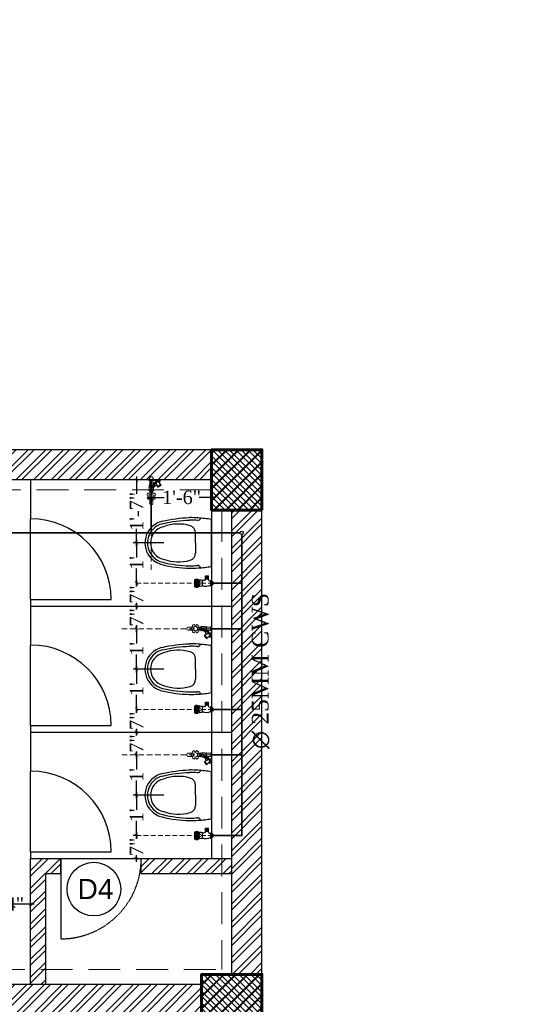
# Model space of a CAD drawing. Header units: inches. Extents: x 113025 to 158499, y 12149 to 30915.
# Tile 146 of 167: x 125728 to 125879, y 29328 to 29621. Entities that reach past the tile are written whole.
import ezdxf

# ---------------------------------------------------------------- set-up
doc = ezdxf.new("R2010")
doc.units = ezdxf.units.IN
doc.header["$MEASUREMENT"] = 0
doc.header["$PDMODE"] = 34
doc.linetypes.add('DASHED2', pattern=[0.375, 0.25, -0.125])
doc.linetypes.add('HIDDEN', pattern=[0.375, 0.25, -0.125])
for name, color, linetype, lineweight in [('CENTER', 46, 'DASHED2', 9), ('FC', 1, 'Continuous', 9), ('PD_COLUMN', 2, 'Continuous', 60), ('PD_DOOR', 42, 'Continuous', 25), ('PD_HATCH', 45, 'Continuous', 9), ('PL. FICTURE', 4, 'Continuous', 25), ('PP-Domestic  Cold Water Supply', 5, 'Continuous', 25), ('PP-SPRINKLER PIPE', 1, 'Continuous', 0), ('PP-TEXT', 7, 'Continuous', 40)]:
    doc.layers.add(name, color=color, linetype=linetype, lineweight=lineweight)
doc.layers.add('PD_025_TEXT', color=61, linetype='Continuous')
doc.layers.add('PP--DIM', color=7, linetype='Continuous')
doc.layers.add('PD_BASE', color=8, linetype='Continuous', transparency=0.5)
doc.styles.add('MtX_Times_New_Roman', font='times.ttf')
doc.styles.get("Standard").update_dxf_attribs({"font": 'arial.ttf', "height": 6})
doc.styles.add('style1', font='arial.ttf', dxfattribs={"height": 500})
doc.styles.add('TIMES NEW ROMAN', font='times.ttf')
doc.dimstyles.new('PP-DIM', dxfattribs={"dimtxt": 4, "dimasz": 1, "dimexe": 1, "dimexo": 1, "dimgap": 0.09, "dimtad": 0, "dimdec": 0, "dimzin": 0, "dimdsep": 46, "dimlunit": 4, "dimtxsty": 'TIMES NEW ROMAN', "dimblk": 'ARCHTICK', "dimcen": 0.09, "dimdle": 1, "dimclrd": 256, "dimclre": 256, "dimclrt": 256, "dimadec": 0, "dimazin": 0, "dimtfac": 1, "dimtdec": 4, "dimtofl": 0, "dimtmove": 1, "dimatfit": 3, "dimfxl": 1, "dimtolj": 1, "dimtzin": 0, "dimlwd": -1, "dimlwe": -1, "dimarcsym": 0})
pattern_1 = [(45, (268611.2745, 47371.9895), (-1.767766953, 1.767766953), []), (135, (268611.2745, 47371.9895), (-1.767766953, -1.767766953), [])]

# ---------------------------------------------------------------- blocks, each defined once
blk = doc.blocks.new('columns2')
at = {"layer": 'PD_HATCH'}
h = blk.add_hatch(dxfattribs=at)
h.set_pattern_fill('ANSI37', color=256, scale=20)
h.paths.add_polyline_path([(387, -250), (387, -268), (369, -268), (369, -250)])
h.paths.add_polyline_path([(18, 0), (18, -15), (0, -15), (0, 0)])
h.paths.add_polyline_path([(18, -828), (18, -813), (0, -813), (0, -828)])
h.paths.add_polyline_path([(201, -870), (186, -870), (186, -888), (201, -888)])
h.paths.add_polyline_path([(570, -870), (555, -870), (555, -888), (570, -888)])
h.paths.add_polyline_path([(754.5, -870), (739.5, -870), (739.5, -888), (754.5, -888)])
h.paths.add_polyline_path([(934.5, -870), (919.5, -870), (919.5, -888), (934.5, -888)])
h.paths.add_polyline_path([(385.5, -870), (370.5, -870), (370.5, -888), (385.5, -888)])
h.paths.add_polyline_path([(201, 42), (186, 42), (186, 60), (201, 60)])
h.paths.add_polyline_path([(387, -578), (387, -560), (369, -560), (369, -578)])
h.paths.add_polyline_path([(1116, -731.5), (1116, -716.5), (1098, -716.5), (1098, -731.5)])
h.paths.add_polyline_path([(1116, -111.5), (1116, -96.5), (1098, -96.5), (1098, -111.5)])
h.paths.add_polyline_path([(1116, -561.5), (1116, -576.5), (1098, -576.5), (1098, -561.5)])
h.paths.add_polyline_path([(1116, -251.5), (1116, -266.5), (1098, -266.5), (1098, -251.5)])
h.paths.add_polyline_path([(0, -731.5), (0, -716.5), (18, -716.5), (18, -731.5)])
h.paths.add_polyline_path([(0, -111.5), (0, -96.5), (18, -96.5), (18, -111.5)])
h.paths.add_polyline_path([(0, -406.5), (0, -421.5), (18, -421.5), (18, -406.5)])
h.paths.add_polyline_path([(0, -561.5), (0, -576.5), (18, -576.5), (18, -561.5)])
h.paths.add_polyline_path([(0, -251.5), (0, -266.5), (18, -266.5), (18, -251.5)])
h.paths.add_polyline_path([(993, -111.5), (993, -99.5), (984, -99.5), (984, -111.5)])
h.paths.add_polyline_path([(993, -189.5), (993, -201.5), (984, -201.5), (984, -189.5)])
h.paths.add_polyline_path([(903, -111.5), (903, -99.5), (912, -99.5), (912, -111.5)])
h.paths.add_polyline_path([(903, -189.5), (903, -201.5), (912, -201.5), (912, -189.5)])
h.paths.add_polyline_path([(75, -870), (60, -870), (60, -888), (75, -888)])
h.paths.add_polyline_path([(1116, -870), (1101, -870), (1101, -888), (1116, -888)])
h.paths.add_polyline_path([(75, 42), (60, 42), (60, 60), (75, 60)])
h.paths.add_polyline_path([(570, 42), (555, 42), (555, 60), (570, 60)])
h.paths.add_polyline_path([(754.5, 42), (739.5, 42), (739.5, 60), (754.5, 60)])
h.paths.add_polyline_path([(934.5, 42), (919.5, 42), (919.5, 60), (934.5, 60)])
h.paths.add_polyline_path([(385.5, 42), (370.5, 42), (370.5, 60), (385.5, 60)])
h.paths.add_polyline_path([(1116, 42), (1101, 42), (1101, 60), (1116, 60)])
h.paths.add_polyline_path([(738, -250), (738, -268), (756, -268), (756, -250)])
h.paths.add_polyline_path([(756, -578), (756, -560), (738, -560), (738, -578)])
at = {"layer": 'PD_COLUMN'}
for points in [[(1116, 42), (1101, 42), (1101, 60), (1116, 60)], [(1116, -111.5), (1116, -96.5), (1098, -96.5), (1098, -111.5)]]:
    blk.add_lwpolyline(points, close=True, dxfattribs=at)
at = {"layer": 'PD_HATCH', "linetype": 'HIDDEN', "ltscale": 38}
for p, q in [((1101, 60), (934.5, 60)), ((1101, 48), (936, 48)), ((1104, 42), (1104, -95)), ((1116, 42), (1116, -96.5)), ((936, -95), (1104, -95))]:
    blk.add_line(p, q, dxfattribs=at)
blk = doc.blocks.new('A$C24556D30')
at = {"color": 251}
for p, q in [((170, 400), (170, 20)), ((300, 210), (300, 292.2)), ((300, 210), (300, 127.8))]:
    blk.add_line(p, q, dxfattribs=at)
for points in [[(279.9, 412.5, 0.02753), (170, 400, 0.02753)], [(569.7, 385.6, 0.054905), (350, 415, 0.054905)], [(564.9, 366.1, 0.054905), (349.5, 395, 0.054905)], [(300, 210), (300, 290, 0.704392)], [(300, 210), (300, 130, -0.704392)], [(170, 20, 0.02753), (279.9, 7.5, 0.02753)], [(564.9, 53.9, -0.054905), (349.5, 25, -0.054905)], [(569.7, 34.4, -0.054905), (350, 5, -0.054905)]]:
    blk.add_lwpolyline(points, format="xyb", dxfattribs=at)
for centre, radius, start, end in [((279.9, 412.5), 20, 184.59048, 273.88227), ((350, -585), 1000, 90, 94.02044), ((350, -585), 980, 90, 94.02044), ((360, 292.2), 60, 105.92494, 180), ((439, 15.2), 348.1, 69.70099, 105.92494), ((530, 210), 135, 0, 77.24247), ((530, 210), 160, 60, 77.24247), ((530, 210), 180, 60, 77.24247), ((530, 210), 160, 0, 60), ((530, 210), 180, 0, 60), ((530, 210), 135, 282.75753, 0), ((530, 210), 160, 300, 0), ((530, 210), 180, 300, 0), ((360, 127.8), 60, 180, 254.07506), ((279.9, 7.5), 20, 86.11773, 175.40952), ((350, 1005), 1000, 265.97956, 270), ((350, 1005), 980, 265.97956, 270), ((439, 404.8), 348.1, 254.07506, 290.29901), ((530, 210), 160, 282.75753, 300), ((530, 210), 180, 282.75753, 300)]:
    blk.add_arc(centre, radius, start, end, dxfattribs=at)
blk = doc.blocks.new('D4')
at = {"layer": 'PD_DOOR'}
blk.add_circle((0, 0), 8, dxfattribs=at)
at = {"layer": 'PD_DOOR', "insert": (-4.87, 3.03), "char_height": 6, "width": 47.1418, "attachment_point": 1}
blk.add_mtext('D4', dxfattribs=at)
blk = doc.blocks.new('FIRST FLOOR AR PLAN')
at = {"layer": 'PD_BASE'}
h = blk.add_hatch(dxfattribs=at)
h.set_pattern_fill('ANSI32', color=256, scale=10)
h.set_pattern_definition([(45, (123173.841, 20768.249), (-2.65165, 2.65165), []), (45, (123175.6088, 20768.249), (-2.65165, 2.65165), [])])
h.paths.add_polyline_path([(123176.99, 20811), (123167.99, 20811), (123167.99, 20729.5), (123176.99, 20729.5)])
h.paths.add_polyline_path([(123538.49, 20663.5), (123368.99, 20663.5), (123368.99, 20654.5), (123538.49, 20654.5)])
h.paths.add_polyline_path([(123722.99, 20663.5), (123553.49, 20663.5), (123553.49, 20654.5), (123722.99, 20654.5)])
h.paths.add_polyline_path([(123176.99, 21527.5), (123167.99, 21527.5), (123167.99, 21446), (123176.99, 21446)])
h.paths.add_polyline_path([(123176.99, 21431), (123167.99, 21431), (123167.99, 21291), (123176.99, 21291)])
h.paths.add_polyline_path([(123176.99, 21276), (123167.99, 21276), (123167.99, 21136), (123176.99, 21136)])
h.paths.add_polyline_path([(123176.99, 21121), (123167.99, 21121), (123167.99, 20981), (123176.99, 20981)])
h.paths.add_polyline_path([(123176.99, 20966), (123167.99, 20966), (123167.99, 20826), (123176.99, 20826)])
h.paths.add_polyline_path([(124268.99, 21602.5), (124102.49, 21602.5), (124102.49, 21593.5), (124268.99, 21593.5)])
h.paths.add_polyline_path([(124087.49, 21602.5), (123922.49, 21602.5), (123922.49, 21593.5), (124087.49, 21593.5)])
h.paths.add_polyline_path([(123907.49, 21602.5), (123737.99, 21602.5), (123737.99, 21593.5), (123907.49, 21593.5)])
h.paths.add_polyline_path([(123722.99, 21602.5), (123553.49, 21602.5), (123553.49, 21593.5), (123722.99, 21593.5)])
h.paths.add_polyline_path([(123353.99, 21602.5), (123242.99, 21602.5), (123242.99, 21593.5), (123353.99, 21593.5)])
h.paths.add_polyline_path([(123227.99, 21602.5), (123167.99, 21602.5), (123167.99, 21542.5), (123176.99, 21542.5), (123176.99, 21593.5), (123227.99, 21593.5)])
h.paths.add_polyline_path([(123176.99, 20714.5), (123167.99, 20714.5), (123167.99, 20654.5), (123227.99, 20654.5), (123227.99, 20663.5), (123176.99, 20663.5)])
h.paths.add_polyline_path([(123353.99, 20663.5), (123242.99, 20663.5), (123242.99, 20654.5), (123353.99, 20654.5)])
h.paths.add_polyline_path([(123762.74, 20663.5), (123737.99, 20663.5), (123737.99, 20654.5), (123762.74, 20654.5)])
h.paths.add_polyline_path([(123907.49, 20663.5), (123882.74, 20663.5), (123882.74, 20654.5), (123907.49, 20654.5)])
h.paths.add_polyline_path([(123944.99, 20663.5), (123922.49, 20663.5), (123922.49, 20654.5), (123944.99, 20654.5)])
h.paths.add_polyline_path([(124087.49, 20663.5), (124064.99, 20663.5), (124064.99, 20654.5), (124087.49, 20654.5)])
h.paths.add_polyline_path([(124124.99, 20663.5), (124102.49, 20663.5), (124102.49, 20654.5), (124124.99, 20654.5)])
h.paths.add_polyline_path([(124268.99, 20663.5), (124244.99, 20663.5), (124244.99, 20654.5), (124268.99, 20654.5)])
h.paths.add_polyline_path([(124283.99, 20672.5), (124274.99, 20672.5)])
h.paths.add_polyline_path([(124283.99, 20811), (124274.99, 20811), (124274.99, 20672.5), (124283.99, 20672.5)])
h.paths.add_polyline_path([(124283.99, 20966), (124274.99, 20966), (124274.99, 20826), (124283.99, 20826)])
h.paths.add_polyline_path([(124283.99, 21276), (124274.99, 21276), (124274.99, 20981), (124283.99, 20981)])
h.paths.add_polyline_path([(124283.99, 21584.5), (124274.99, 21584.5), (124274.99, 21446), (124283.99, 21446)])
h.paths.add_polyline_path([(124265.99, 21443), (124160.99, 21443), (124160.99, 21434), (124265.99, 21434)])
h.paths.add_polyline_path([(124160.99, 21431), (124151.99, 21431), (124151.99, 21353), (124160.99, 21353)])
h.paths.add_polyline_path([(124151.99, 21443), (124079.99, 21443), (124079.99, 21434), (124151.99, 21434)])
h.paths.add_polyline_path([(124079.99, 21431), (124070.99, 21431), (124070.99, 21353), (124079.99, 21353)])
h.paths.add_polyline_path([(124070.99, 21443), (123989.99, 21443), (123989.99, 21341), (124016.99, 21341), (124016.99, 21350), (123998.99, 21350), (123998.99, 21434), (124070.99, 21434)])
h.paths.add_polyline_path([(124070.99, 21350), (124052.99, 21350), (124052.99, 21341), (124070.99, 21341)], flags=17)
h.paths.add_polyline_path([(124097.99, 21350), (124079.99, 21350), (124079.99, 21341), (124097.99, 21341)])
h.paths.add_polyline_path([(124151.99, 21350), (124133.99, 21350), (124133.99, 21341), (124151.99, 21341)])
h.paths.add_polyline_path([(124160.99, 21341), (124151.99, 21341), (124151.99, 21278), (124160.99, 21278)])
h.paths.add_polyline_path([(124283.99, 21292), (124274.99, 21292), (124274.99, 21291), (124283.99, 21291)])
h.paths.add_polyline_path([(124283.99, 21431), (124274.99, 21431), (124274.99, 21412), (124283.99, 21412)])
h.paths.add_polyline_path([(123405.74, 21593.5), (123405.74, 21602.5), (123368.99, 21602.5), (123368.99, 21593.5)])
h.paths.add_polyline_path([(123501.74, 21602.5), (123501.74, 21593.5), (123538.49, 21593.5), (123538.49, 21602.5)])
h = blk.add_hatch(dxfattribs=at)
h.set_pattern_fill('ANSI37', color=256, scale=20)
h.set_pattern_definition(pattern_1)
h.paths.add_polyline_path([(124283.99, 21602.5), (124268.99, 21602.5), (124268.99, 21584.5), (124283.99, 21584.5)])
h = blk.add_hatch(dxfattribs=at)
h.set_pattern_fill('ANSI32', color=256, scale=10)
h.set_pattern_definition([(45, (150297.4604, 39481.8853), (-2.65165043, 2.65165043), []), (45, (150299.228, 39481.8853), (-2.65165043, 2.65165043), [])])
h.paths.add_polyline_path([(124090.49, 21467), (124085.99, 21467), (124085.99, 21443), (124090.49, 21443)])
h.paths.add_polyline_path([(124223.99, 21480.62), (124214.99, 21480.62), (124214.99, 21443), (124219.49, 21443), (124219.49, 21476.12), (124223.99, 21476.12)])
h.paths.add_polyline_path([(124274.99, 21480.62), (124247.99, 21480.62), (124247.99, 21476.12), (124274.99, 21476.12)])
h.paths.add_polyline_path([(124162.49, 21533.5), (124157.99, 21533.5), (124157.99, 21515.5), (124037.99, 21515.5), (124037.99, 21511), (124162.49, 21511)])
h = blk.add_hatch(dxfattribs=at)
h.set_pattern_fill('ANSI37', color=256, scale=20)
h.set_pattern_definition(pattern_1)
h.paths.add_polyline_path([(124283.99, 21431), (124283.99, 21446), (124265.99, 21446), (124265.99, 21431)])
at = {"layer": 'PD_BASE', "lineweight": 30}
for p, q in [((124283.99, 21602.5), (123501.74, 21602.5)), ((124268.99, 21593.5), (124102.48, 21593.5)), ((124268.99, 21584.5), (124268.99, 21480.62)), ((124214.99, 21443), (124214.99, 21480.62)), ((124214.99, 21480.62), (124223.99, 21480.62)), ((124223.99, 21476.12), (124223.99, 21480.62)), ((124247.99, 21480.62), (124274.99, 21480.62)), ((124247.99, 21476.12), (124247.99, 21480.62)), ((124219.49, 21443), (124219.49, 21476.12)), ((124219.49, 21476.12), (124223.99, 21476.12)), ((124247.99, 21476.12), (124274.99, 21476.12)), ((124265.99, 21443), (124070.99, 21443))]:
    blk.add_line(p, q, dxfattribs=at)
at = {"layer": 'PD_BASE', "ltscale": 12}
for p, q in [((124214.99, 21593.5), (124214.99, 21581.87)), ((124214.99, 21557.87), (124214.99, 21581.87)), ((124214.99, 21557.87), (124214.99, 21544.25)), ((124214.99, 21557.87), (124238.99, 21557.87)), ((124214.99, 21555.87), (124274.99, 21555.87)), ((124214.99, 21520.25), (124214.99, 21544.25)), ((124214.99, 21520.25), (124214.99, 21506.62)), ((124214.99, 21520.25), (124238.99, 21520.25)), ((124214.99, 21518.25), (124274.99, 21518.25)), ((124214.99, 21482.62), (124214.99, 21506.62)), ((124214.99, 21482.62), (124214.99, 21480.62)), ((124214.99, 21482.62), (124238.99, 21482.62)), ((124223.99, 21480.62), (124247.99, 21480.62)), ((124214.99, 21467), (124090.49, 21467))]:
    blk.add_line(p, q, dxfattribs=at)
at = {"layer": 'PD_BASE', "linetype": 'HIDDEN', "ltscale": 0.2}
blk.add_line((124223.99, 21480.62), (124223.99, 21456.62), dxfattribs=at)
at = {"layer": 'PD_BASE'}
for points in [[(124283.99, 21584.5), (124268.99, 21584.5), (124268.99, 21602.5), (124283.99, 21602.5)], [(124283.99, 21431), (124283.99, 21446), (124265.99, 21446), (124265.99, 21431)]]:
    blk.add_lwpolyline(points, close=True, dxfattribs=at)
at = {"layer": 'PD_BASE', "lineweight": 30}
for points in [[(124274.99, 21446), (124274.99, 21584.5)], [(124283.99, 21446), (124283.99, 21446), (124283.99, 21584.5)]]:
    blk.add_lwpolyline(points, dxfattribs=at)
at = {"layer": 'PD_BASE', "ltscale": 12}
for centre in [(124214.99, 21557.87), (124214.99, 21520.25), (124214.99, 21482.62)]:
    blk.add_arc(centre, 24, 0, 90, dxfattribs=at)
at = {"layer": 'PD_BASE', "linetype": 'HIDDEN', "ltscale": 0.2}
blk.add_arc((124223.99, 21480.62), 24, 270, 0, dxfattribs=at)
at = {"layer": 'PD_BASE', "ltscale": 12, "xscale": 0.03684210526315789, "yscale": 0.03684210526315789, "zscale": 0.03684210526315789, "rotation": 180}
for p in [(124275.25, 21582.42), (124275.25, 21544.8), (124275.25, 21507.17)]:
    blk.add_blockref('A$C24556D30', p, dxfattribs=at)
at = {"layer": 'PD_BASE'}
blk.add_blockref('D4', (124233.86, 21471.46), dxfattribs=at)
at = {"layer": 'PD_COLUMN'}
blk.add_blockref('columns2', (123167.99, 21542.5), dxfattribs=at)
at = {"layer": 'PD_BASE', "char_height": 8, "width": 128.4952, "attachment_point": 1, "style": 'style1'}
for s, insert in [('\\pi57.527;ES', (123822.92, 21590.18)), ('\\pi38.106;H. TOILET\\P\\pi44.447;6\' X 7\'5"', (123922.68, 21547.87)), ('\\pi24.294;GENTS TOILET\\P\\pi33.538;19\'9" X 12\'6"', (124063.54, 21499.62))]:
    blk.add_mtext(s, dxfattribs=dict(at, insert=insert))
at = {"layer": 'PD_BASE', "insert": (123907.08, 21454.46), "char_height": 6, "width": 137.3386, "attachment_point": 1}
blk.add_mtext('\\pi51.834;+10" LVL', dxfattribs=at)
blk = doc.blocks.new('FOSSIL-PP')
at = {"layer": 'CENTER', "lineweight": 5, "ltscale": 5}
blk.add_line((-0.13, 0), (19.81, 0), dxfattribs=at)
at = {"layer": 'FC', "color": 4, "lineweight": 5}
for p, q in [((-0.02, 0.53), (-0.13, 0.53)), ((-0.13, -0.53), (-0.13, 0.53)), ((-0.02, 0.46), (-0.02, 0.53)), ((0.03, 0.37), (-0.02, 0.46)), ((0.03, -0.37), (0.03, 0.37)), ((0.03, 0.36), (1.01, 0.36)), ((1.01, -0.46), (1.01, 0.46)), ((1.01, 0.46), (1.11, 0.46)), ((1.11, -0.46), (1.11, 0.46)), ((2.2, -0.46), (2.2, 0.46)), ((2.2, 0.46), (2.3, 0.46)), ((2.3, -0.46), (2.3, 0.46)), ((2.3, 0.36), (2.84, 0.36)), ((4.1, 0.36), (5.04, 0.36)), ((-0.02, -0.53), (-0.13, -0.53)), ((0.01, -0.77), (-0.13, -0.77)), ((-0.13, -2.06), (-0.13, -0.77)), ((0.01, -2.06), (-0.13, -2.06)), ((0.03, -0.37), (-0.02, -0.46)), ((-0.02, -0.46), (-0.02, -0.53)), ((0.01, -0.86), (0.01, -0.77)), ((0.06, -0.96), (0.01, -0.86)), ((0.06, -1.86), (0.01, -1.97)), ((0.01, -1.97), (0.01, -2.06)), ((0.03, -0.36), (1.01, -0.36)), ((0.06, -0.96), (0.76, -0.96)), ((0.06, -1.86), (0.06, -0.96)), ((0.06, -1.86), (0.68, -1.86)), ((0.76, -1.1), (0.76, -0.96)), ((1.01, -0.46), (1.11, -0.46)), ((2.2, -0.46), (2.3, -0.46)), ((2.3, -0.36), (2.84, -0.36)), ((4.1, -0.36), (5.04, -0.36))]:
    blk.add_line(p, q, dxfattribs=at)
at = {"layer": 'FC', "color": 4, "lineweight": 5, "ltscale": 5}
for p, q in [((-0.02, -0.46), (-0.02, 0.46)), ((0.01, -1.97), (0.01, -0.86)), ((0.41, -1.63), (0.91, -2.05)), ((0.7, -1.15), (1.35, -1.47)), ((0.76, -1.04), (0.76, -1.05)), ((0.85, -2.14), (1.4, -1.39)), ((0.85, -2.14), (0.94, -2.22)), ((0.94, -2.22), (1.52, -1.45)), ((1.4, -1.39), (1.52, -1.45))]:
    blk.add_line(p, q, dxfattribs=at)
blk.add_lwpolyline([(1.18, -1.39), (1.22, -0.77), (1.07, -0.99), (1.01, -1.3)], dxfattribs=at)
at = {"layer": 'FC', "color": 4, "lineweight": 5}
blk.add_circle((3.47, 0), 0.486, dxfattribs=at)
for centre, radius, start, end in [((1.66, -0.6), 1.11, 60.4436, 119.5564), ((1.66, 0), 0.486, 261.9846, 237.5179), ((1.66, 0.02), 0.107, 323.8917, 184.9075), ((3.47, 0), 0.972, 168.1949, 191.8051), ((2.58, 0.19), 0.0607, 80.4873, 168.1949), ((2.63, 0.49), 0.243, 260.4873, 39.5127), ((2.86, 0.68), 0.0607, 131.8051, 219.5127), ((3.47, 0), 0.972, 108.1949, 131.8051), ((3.19, 0.87), 0.0607, 20.4873, 108.1949), ((3.47, 0.97), 0.243, 200.4873, 339.5127), ((3.76, 0.87), 0.0607, 71.8051, 159.5127), ((3.47, 0), 0.972, 48.1949, 71.8051), ((4.31, 0.49), 0.243, 140.4873, 279.5127), ((4.08, 0.68), 0.0607, 320.4873, 48.1949), ((4.36, 0.19), 0.0607, 11.8051, 99.5127), ((3.47, 0), 0.972, 348.1949, 11.8051), ((5.04, 0), 0.364, 270, 90), ((0.59, -1.41), 0.357, 61.9682, 267.3149), ((1.66, 0.6), 1.11, 240.4436, 253.6649), ((1.66, 0.6), 1.11, 265.6907, 299.5564), ((2.58, -0.19), 0.0607, 191.8051, 279.5127), ((2.63, -0.49), 0.243, 320.4873, 99.5127), ((2.86, -0.68), 0.0607, 140.4873, 228.1949), ((3.47, 0), 0.972, 228.1949, 251.8051), ((3.19, -0.87), 0.0607, 251.8051, 339.5127), ((3.47, -0.97), 0.243, 20.4873, 159.5127), ((3.76, -0.87), 0.0607, 200.4873, 288.1949), ((3.47, 0), 0.972, 288.1949, 311.8051), ((4.31, -0.49), 0.243, 80.4873, 219.5127), ((4.08, -0.68), 0.0607, 311.8051, 39.5127), ((4.36, -0.19), 0.0607, 260.4873, 348.1949)]:
    blk.add_arc(centre, radius, start, end, dxfattribs=at)
at = {"layer": 'FC', "color": 4, "lineweight": 5, "ltscale": 5}
for centre, radius, start, end in [((1.66, 0.02), 0.186, 286.7319, 221.6454), ((0.59, -1.41), 0.282, 61.0816, 230.1615), ((-0.15, -0.8), 1.78, 307.6922, 338.855)]:
    blk.add_arc(centre, radius, start, end, dxfattribs=at)
at = {"layer": 'FC', "color": 4, "lineweight": 5, "ltscale": 5, "extrusion": (0, 0, -1)}
for centre in [(1.11, -2.03), (1.15, -2), (1.16, -1.96), (1.19, -1.95), (1.23, -1.9), (1.26, -1.86), (1.29, -1.8), (1.29, -1.83), (1.32, -1.8), (1.32, -1.76), (1.36, -1.71), (1.39, -1.68), (1.41, -1.64), (1.43, -1.59)]:
    blk.add_ellipse(centre, major_axis=(0, -0.01), ratio=0.499725, dxfattribs=at)
at = {"layer": 'FC', "color": 4, "lineweight": 5, "ltscale": 5}
for points, knots in [([(1.56, 0.01), (1.53, -0.09), (1.5, -0.19), (1.43, -0.36), (1.39, -0.43), (1.32, -0.49), (1.29, -0.5), (1.2, -0.51), (1.15, -0.51), (1, -0.5), (0.91, -0.5), (0.74, -0.52), (0.67, -0.55), (0.56, -0.62), (0.51, -0.67), (0.41, -0.79), (0.36, -0.88), (0.32, -0.96)], [0, 0, 0, 0, 0.269121, 0.269121, 0.560472, 0.560472, 0.736407, 0.736407, 0.912343, 0.912343, 1.155943, 1.155943, 1.338292, 1.338292, 1.520641, 1.520641, 1.763356, 1.763356, 1.763356, 1.763356]), ([(1.75, -0.04), (1.72, -0.15), (1.69, -0.25), (1.62, -0.43), (1.58, -0.51), (1.48, -0.62), (1.43, -0.65), (1.31, -0.7), (1.25, -0.71), (1.07, -0.71), (0.96, -0.7), (0.8, -0.71), (0.76, -0.73), (0.66, -0.79), (0.62, -0.85), (0.57, -0.93), (0.56, -0.94), (0.55, -0.96)], [0, 0, 0, 0, 0.269826, 0.269826, 0.494375, 0.494375, 0.654677, 0.654677, 0.814978, 0.814978, 1.117554, 1.117554, 1.3623, 1.3623, 1.607046, 1.607046, 1.669366, 1.669366, 1.669366, 1.669366])]:
    blk.add_open_spline(points, degree=3, knots=knots, dxfattribs=at)
blk = doc.blocks.new('ANGLE VALVE1-PP')
at = {"layer": 'CENTER', "ltscale": 5}
blk.add_line((0, 19.94), (0, 0), dxfattribs=at)
at = {"layer": 'PL. FICTURE'}
for p, q in [((0.94, 4.68), (-0.89, 4.69)), ((0.75, 2.69), (-0.72, 2.69)), ((-0.85, 1.95), (-1.91, 1.95)), ((-1.91, 1.95), (-1.91, 1.16)), ((-0.85, 1.16), (-1.91, 1.16)), ((-1.86, 1.95), (-1.86, 1.16)), ((-1.8, 1.95), (-1.8, 1.16)), ((-1.75, 1.95), (-1.75, 1.16)), ((-1.69, 1.95), (-1.69, 1.16)), ((-1.64, 1.95), (-1.64, 1.16)), ((-1.58, 1.95), (-1.58, 1.16)), ((-1.53, 1.95), (-1.53, 1.16)), ((-1.47, 1.95), (-1.47, 1.16)), ((-1.42, 1.95), (-1.42, 1.16)), ((-1.36, 1.95), (-1.36, 1.16)), ((-1.31, 1.95), (-1.31, 1.16)), ((-1.25, 1.95), (-1.25, 1.16)), ((-1.2, 1.95), (-1.2, 1.16)), ((-1.15, 1.95), (-1.15, 1.16)), ((-0.63, 0.62), (0.66, 0.62)), ((-0.63, 0.33), (-0.63, 0.62)), ((0.66, 0.33), (-0.63, 0.33)), ((-0.44, 0.33), (-0.44, 0.62)), ((-0.44, 0.33), (-0.44, 0)), ((-0.44, 0.28), (0.44, 0.28)), ((-0.44, 0.22), (0.44, 0.22)), ((-0.44, 0.17), (0.44, 0.17)), ((-0.44, 0.11), (0.44, 0.11)), ((-0.44, 0.06), (0.44, 0.06)), ((-0.44, 0), (0.44, 0)), ((0, 0), (0, 0.33)), ((0.44, 0.33), (0.44, 0.62)), ((0.44, 0), (0.44, 0.33)), ((0.66, 0.62), (0.66, 0.33))]:
    blk.add_line(p, q, dxfattribs=at)
for centre, radius, start, end in [((-0.81, 4.28), 0.263, 123.5384, 216.0533), ((-5.19, 2.47), 4.48, 2.7872, 21.6775), ((-0.46, 4.41), 0.504, 147.1624, 170.0789), ((0.04, 21.74), 17.27, 266.6913, 273.1887), ((-1.83, 2.61), 1.18, 326.0106, 3.9414), ((0.4, 3.8), 1.21, 159.5193, 199.7037), ((-1.36, 3.96), 0.833, 317.2334, 32.3378), ((-0.4, 4.17), 0.344, 137.3015, 170.6653), ((1.22, 3.8), 1.63, 164.6565, 196.3906), ((-0.03, 4.1), 0.353, 110.2975, 157.3492), ((-0.3, 3.36), 0.0444, 202.3068, 337.6932), ((-1.44, 4.05), 1.38, 329.002, 359.3727), ((-1.08, 4.02), 1.02, 0.5091, 23.3313), ((1.74, 3.8), 1.63, 164.6565, 196.3906), ((0.49, 4.1), 0.353, 110.2975, 157.3492), ((0.22, 3.36), 0.0444, 202.3068, 337.6932), ((-0.92, 4.05), 1.38, 329.002, 359.3727), ((-0.56, 4.02), 1.02, 0.5091, 23.3313), ((-1.3, 1.76), 2.19, 328.4203, 25.0044), ((1.79, 3.81), 1.21, 159.5193, 199.7037), ((0.04, 3.96), 0.833, 317.2334, 32.3378), ((0.99, 4.18), 0.344, 137.3015, 170.6653), ((2.89, 2.94), 2.16, 145.4641, 186.6805), ((1.62, 4.79), 0.684, 188.4516, 204.808), ((0.85, 4.26), 0.281, 340.0867, 58.5665), ((-0.95, 0.74), 0.434, 343.4815, 76.4871)]:
    blk.add_arc(centre, radius, start, end, dxfattribs=at)
blk = doc.blocks.new('_ArchTick')
at = {"color": 0, "linetype": 'ByBlock', "const_width": 0.15}
blk.add_lwpolyline([(-0.5, -0.5), (0.5, 0.5)], dxfattribs=at)
blk = doc.blocks.new('*D487')
at = {"layer": 'Defpoints', "color": 0, "transparency": 16777216}
for p in [(125716.22, 29357.65), (125731.77, 29357.65), (125731.77, 29357.65)]:
    blk.add_point(p, dxfattribs=at)
at = {"layer": 'PP--DIM', "ltscale": 12, "transparency": 16777216}
for p, q in [((125715.22, 29357.65), (125718.77, 29357.65)), ((125716.22, 29358.65), (125716.22, 29358.65)), ((125732.77, 29357.65), (125729.22, 29357.65)), ((125731.77, 29358.65), (125731.77, 29358.65))]:
    blk.add_line(p, q, dxfattribs=at)
at = {"layer": 'PP--DIM', "transparency": 16777216, "rotation": 180}
blk.add_blockref('_ArchTick', (125716.22, 29357.65), dxfattribs=at)
at = {"layer": 'PP--DIM', "transparency": 16777216}
blk.add_blockref('_ArchTick', (125731.77, 29357.65), dxfattribs=at)
at = {"layer": 'PP--DIM', "transparency": 16777216, "insert": (125724, 29357.65), "char_height": 4, "attachment_point": 5, "style": 'TIMES NEW ROMAN'}
blk.add_mtext('\\A1;1\'-4"', dxfattribs=at)
blk = doc.blocks.new('*D488')
at = {"layer": 'Defpoints', "color": 0, "transparency": 16777216}
for p in [(125763.35, 29378.09), (125764.77, 29378.09), (125764.77, 29371.27)]:
    blk.add_point(p, dxfattribs=at)
at = {"layer": 'PP--DIM', "ltscale": 12, "transparency": 16777216}
for p, q in [((125763.77, 29378.09), (125762.35, 29378.09)), ((125763.35, 29379.09), (125763.35, 29377.15)), ((125763.77, 29371.27), (125762.35, 29371.27)), ((125763.35, 29370.27), (125763.35, 29372.21))]:
    blk.add_line(p, q, dxfattribs=at)
at = {"layer": 'PP--DIM', "transparency": 16777216}
for p, rotation in [((125763.35, 29378.09), 90), ((125763.35, 29371.27), 270)]:
    blk.add_blockref('_ArchTick', p, dxfattribs=dict(at, rotation=rotation))
at = {"layer": 'PP--DIM', "transparency": 16777216, "insert": (125763.35, 29374.68), "char_height": 4, "attachment_point": 5, "rotation": 90, "style": 'TIMES NEW ROMAN'}
blk.add_mtext('\\A1;7"', dxfattribs=at)
blk = doc.blocks.new('*D489')
at = {"layer": 'Defpoints', "color": 0, "transparency": 16777216}
for p in [(125763.35, 29390.09), (125772.51, 29390.09), (125764.77, 29378.09)]:
    blk.add_point(p, dxfattribs=at)
at = {"layer": 'PP--DIM', "ltscale": 12, "transparency": 16777216}
for p, q in [((125771.51, 29390.09), (125762.35, 29390.09)), ((125763.35, 29391.09), (125763.35, 29385.71)), ((125763.35, 29377.09), (125763.35, 29382.46)), ((125763.77, 29378.09), (125762.35, 29378.09))]:
    blk.add_line(p, q, dxfattribs=at)
at = {"layer": 'PP--DIM', "transparency": 16777216}
for p, rotation in [((125763.35, 29390.09), 90), ((125763.35, 29378.09), 270)]:
    blk.add_blockref('_ArchTick', p, dxfattribs=dict(at, rotation=rotation))
at = {"layer": 'PP--DIM', "transparency": 16777216, "insert": (125763.35, 29384.09), "char_height": 4, "attachment_point": 5, "rotation": 90, "style": 'TIMES NEW ROMAN'}
blk.add_mtext("\\A1;1'", dxfattribs=at)
blk = doc.blocks.new('*D490')
at = {"layer": 'Defpoints', "color": 0, "transparency": 16777216}
for p in [(125763.35, 29402.15), (125763.35, 29402.15), (125772.51, 29390.09)]:
    blk.add_point(p, dxfattribs=at)
at = {"layer": 'PP--DIM', "ltscale": 12, "transparency": 16777216}
for p, q in [((125763.35, 29403.15), (125763.35, 29397.74)), ((125764.35, 29402.15), (125764.35, 29402.15)), ((125763.35, 29389.09), (125763.35, 29394.49)), ((125771.51, 29390.09), (125762.35, 29390.09))]:
    blk.add_line(p, q, dxfattribs=at)
at = {"layer": 'PP--DIM', "transparency": 16777216}
for p, rotation in [((125763.35, 29402.15), 90), ((125763.35, 29390.09), 270)]:
    blk.add_blockref('_ArchTick', p, dxfattribs=dict(at, rotation=rotation))
at = {"layer": 'PP--DIM', "transparency": 16777216, "insert": (125763.35, 29396.12), "char_height": 4, "attachment_point": 5, "rotation": 90, "style": 'TIMES NEW ROMAN'}
blk.add_mtext("\\A1;1'", dxfattribs=at)
blk = doc.blocks.new('*D491')
at = {"layer": 'Defpoints', "color": 0, "transparency": 16777216}
for p in [(125763.35, 29408.9), (125763.35, 29408.9), (125763.35, 29402.15)]:
    blk.add_point(p, dxfattribs=at)
at = {"layer": 'PP--DIM', "ltscale": 12, "transparency": 16777216}
for p, q in [((125763.35, 29409.9), (125763.35, 29407.99)), ((125762.35, 29408.9), (125762.35, 29408.9)), ((125763.35, 29401.15), (125763.35, 29403.06)), ((125764.35, 29402.15), (125764.35, 29402.15))]:
    blk.add_line(p, q, dxfattribs=at)
at = {"layer": 'PP--DIM', "transparency": 16777216}
for p, rotation in [((125763.35, 29408.9), 90), ((125763.35, 29402.15), 270)]:
    blk.add_blockref('_ArchTick', p, dxfattribs=dict(at, rotation=rotation))
at = {"layer": 'PP--DIM', "transparency": 16777216, "insert": (125763.35, 29405.52), "char_height": 4, "attachment_point": 5, "rotation": 90, "style": 'TIMES NEW ROMAN'}
blk.add_mtext('\\A1;7"', dxfattribs=at)
blk = doc.blocks.new('*D492')
at = {"layer": 'Defpoints', "color": 0, "transparency": 16777216}
for p in [(125763.35, 29415.71), (125763.35, 29415.71), (125763.35, 29408.9)]:
    blk.add_point(p, dxfattribs=at)
at = {"layer": 'PP--DIM', "ltscale": 12, "transparency": 16777216}
for p, q in [((125763.35, 29416.71), (125763.35, 29414.77)), ((125764.35, 29415.71), (125764.35, 29415.71)), ((125763.35, 29407.9), (125763.35, 29409.84)), ((125762.35, 29408.9), (125762.35, 29408.9))]:
    blk.add_line(p, q, dxfattribs=at)
at = {"layer": 'PP--DIM', "transparency": 16777216}
for p, rotation in [((125763.35, 29415.71), 90), ((125763.35, 29408.9), 270)]:
    blk.add_blockref('_ArchTick', p, dxfattribs=dict(at, rotation=rotation))
at = {"layer": 'PP--DIM', "transparency": 16777216, "insert": (125763.35, 29412.31), "char_height": 4, "attachment_point": 5, "rotation": 90, "style": 'TIMES NEW ROMAN'}
blk.add_mtext('\\A1;7"', dxfattribs=at)
blk = doc.blocks.new('*D493')
at = {"layer": 'Defpoints', "color": 0, "transparency": 16777216}
for p in [(125763.35, 29427.71), (125772.51, 29427.71), (125763.35, 29415.71)]:
    blk.add_point(p, dxfattribs=at)
at = {"layer": 'PP--DIM', "ltscale": 12, "transparency": 16777216}
for p, q in [((125771.51, 29427.71), (125762.35, 29427.71)), ((125763.35, 29428.71), (125763.35, 29423.34)), ((125763.35, 29414.71), (125763.35, 29420.08)), ((125764.35, 29415.71), (125764.35, 29415.71))]:
    blk.add_line(p, q, dxfattribs=at)
at = {"layer": 'PP--DIM', "transparency": 16777216}
for p, rotation in [((125763.35, 29427.71), 90), ((125763.35, 29415.71), 270)]:
    blk.add_blockref('_ArchTick', p, dxfattribs=dict(at, rotation=rotation))
at = {"layer": 'PP--DIM', "transparency": 16777216, "insert": (125763.35, 29421.71), "char_height": 4, "attachment_point": 5, "rotation": 90, "style": 'TIMES NEW ROMAN'}
blk.add_mtext("\\A1;1'", dxfattribs=at)
blk = doc.blocks.new('*D494')
at = {"layer": 'Defpoints', "color": 0, "transparency": 16777216}
for p in [(125763.35, 29439.77), (125763.35, 29439.77), (125772.51, 29427.71)]:
    blk.add_point(p, dxfattribs=at)
at = {"layer": 'PP--DIM', "ltscale": 12, "transparency": 16777216}
for p, q in [((125763.35, 29440.77), (125763.35, 29435.37)), ((125764.35, 29439.77), (125764.35, 29439.77)), ((125763.35, 29426.71), (125763.35, 29432.11)), ((125771.51, 29427.71), (125762.35, 29427.71))]:
    blk.add_line(p, q, dxfattribs=at)
at = {"layer": 'PP--DIM', "transparency": 16777216}
for p, rotation in [((125763.35, 29439.77), 90), ((125763.35, 29427.71), 270)]:
    blk.add_blockref('_ArchTick', p, dxfattribs=dict(at, rotation=rotation))
at = {"layer": 'PP--DIM', "transparency": 16777216, "insert": (125763.35, 29433.74), "char_height": 4, "attachment_point": 5, "rotation": 90, "style": 'TIMES NEW ROMAN'}
blk.add_mtext("\\A1;1'", dxfattribs=at)
blk = doc.blocks.new('*D495')
at = {"layer": 'Defpoints', "color": 0, "transparency": 16777216}
for p in [(125763.35, 29446.52), (125763.35, 29446.52), (125763.35, 29439.77)]:
    blk.add_point(p, dxfattribs=at)
at = {"layer": 'PP--DIM', "ltscale": 12, "transparency": 16777216}
for p, q in [((125763.35, 29447.52), (125763.35, 29445.61)), ((125762.35, 29446.52), (125762.35, 29446.52)), ((125763.35, 29438.77), (125763.35, 29440.68)), ((125764.35, 29439.77), (125764.35, 29439.77))]:
    blk.add_line(p, q, dxfattribs=at)
at = {"layer": 'PP--DIM', "transparency": 16777216}
for p, rotation in [((125763.35, 29446.52), 90), ((125763.35, 29439.77), 270)]:
    blk.add_blockref('_ArchTick', p, dxfattribs=dict(at, rotation=rotation))
at = {"layer": 'PP--DIM', "transparency": 16777216, "insert": (125763.35, 29443.15), "char_height": 4, "attachment_point": 5, "rotation": 90, "style": 'TIMES NEW ROMAN'}
blk.add_mtext('\\A1;7"', dxfattribs=at)
blk = doc.blocks.new('*D496')
at = {"layer": 'Defpoints', "color": 0, "transparency": 16777216}
for p in [(125763.35, 29453.35), (125763.35, 29453.35), (125763.35, 29446.52)]:
    blk.add_point(p, dxfattribs=at)
at = {"layer": 'PP--DIM', "ltscale": 12, "transparency": 16777216}
for p, q in [((125763.35, 29454.35), (125763.35, 29452.4)), ((125764.35, 29453.35), (125764.35, 29453.35)), ((125763.35, 29445.52), (125763.35, 29447.47)), ((125762.35, 29446.52), (125762.35, 29446.52))]:
    blk.add_line(p, q, dxfattribs=at)
at = {"layer": 'PP--DIM', "transparency": 16777216}
for p, rotation in [((125763.35, 29453.35), 90), ((125763.35, 29446.52), 270)]:
    blk.add_blockref('_ArchTick', p, dxfattribs=dict(at, rotation=rotation))
at = {"layer": 'PP--DIM', "transparency": 16777216, "insert": (125763.35, 29449.94), "char_height": 4, "attachment_point": 5, "rotation": 90, "style": 'TIMES NEW ROMAN'}
blk.add_mtext('\\A1;7"', dxfattribs=at)
blk = doc.blocks.new('*D497')
at = {"layer": 'Defpoints', "color": 0, "transparency": 16777216}
for p in [(125763.35, 29465.34), (125772.51, 29465.34), (125763.35, 29453.35)]:
    blk.add_point(p, dxfattribs=at)
at = {"layer": 'PP--DIM', "ltscale": 12, "transparency": 16777216}
for p, q in [((125771.51, 29465.34), (125762.35, 29465.34)), ((125763.35, 29466.34), (125763.35, 29460.97)), ((125763.35, 29452.35), (125763.35, 29457.72)), ((125764.35, 29453.35), (125764.35, 29453.35))]:
    blk.add_line(p, q, dxfattribs=at)
at = {"layer": 'PP--DIM', "transparency": 16777216}
for p, rotation in [((125763.35, 29465.34), 90), ((125763.35, 29453.35), 270)]:
    blk.add_blockref('_ArchTick', p, dxfattribs=dict(at, rotation=rotation))
at = {"layer": 'PP--DIM', "transparency": 16777216, "insert": (125763.35, 29459.34), "char_height": 4, "attachment_point": 5, "rotation": 90, "style": 'TIMES NEW ROMAN'}
blk.add_mtext("\\A1;1'", dxfattribs=at)
blk = doc.blocks.new('*D498')
at = {"layer": 'Defpoints', "color": 0, "transparency": 16777216}
for p in [(125763.35, 29484.15), (125763.35, 29484.15), (125772.51, 29465.34)]:
    blk.add_point(p, dxfattribs=at)
at = {"layer": 'PP--DIM', "ltscale": 12, "transparency": 16777216}
for p, q in [((125762.35, 29484.15), (125762.35, 29484.15)), ((125763.35, 29485.15), (125763.35, 29479.96)), ((125763.35, 29464.34), (125763.35, 29469.52)), ((125771.51, 29465.34), (125762.35, 29465.34))]:
    blk.add_line(p, q, dxfattribs=at)
at = {"layer": 'PP--DIM', "transparency": 16777216}
for p, rotation in [((125763.35, 29484.15), 90), ((125763.35, 29465.34), 270)]:
    blk.add_blockref('_ArchTick', p, dxfattribs=dict(at, rotation=rotation))
at = {"layer": 'PP--DIM', "transparency": 16777216, "insert": (125763.35, 29474.74), "char_height": 4, "attachment_point": 5, "rotation": 90, "style": 'TIMES NEW ROMAN'}
blk.add_mtext('\\A1;1\'-7"', dxfattribs=at)
blk = doc.blocks.new('*D499')
at = {"layer": 'Defpoints', "color": 0, "transparency": 16777216}
for p in [(125767.83, 29476.71), (125785.77, 29478.91), (125785.77, 29476.71)]:
    blk.add_point(p, dxfattribs=at)
at = {"layer": 'PP--DIM', "ltscale": 12, "transparency": 16777216}
for p, q in [((125767.83, 29477.71), (125767.83, 29479.91)), ((125785.77, 29477.71), (125785.77, 29479.91)), ((125766.83, 29478.91), (125771.58, 29478.91)), ((125786.77, 29478.91), (125782.02, 29478.91))]:
    blk.add_line(p, q, dxfattribs=at)
at = {"layer": 'PP--DIM', "transparency": 16777216, "rotation": 180}
blk.add_blockref('_ArchTick', (125767.83, 29478.91), dxfattribs=at)
at = {"layer": 'PP--DIM', "transparency": 16777216}
blk.add_blockref('_ArchTick', (125785.77, 29478.91), dxfattribs=at)
at = {"layer": 'PP--DIM', "transparency": 16777216, "insert": (125776.8, 29478.91), "char_height": 4, "attachment_point": 5, "style": 'TIMES NEW ROMAN'}
blk.add_mtext('\\A1;1\'-6"', dxfattribs=at)

msp = doc.modelspace()

# ---------------------------------------------------------------- block references
at = {"layer": 'PD_025_TEXT'}
msp.add_blockref('FIRST FLOOR AR PLAN', (1516.78, 7890.65), dxfattribs=at)

# ---------------------------------------------------------------- next in the draw order: linework, layer by layer
at = {"layer": 'PP-Domestic  Cold Water Supply', "const_width": 0.5}
for points in [[(125767.77, 29468.33), (125767.77, 29484.15)], [(125478.89, 29468.33), (125794.26, 29468.33)], [(125785.77, 29378.07), (125794.76, 29378.07), (125794.76, 29467.83)], [(125785.77, 29453.35), (125794.76, 29453.35)], [(125785.77, 29439.77), (125794.64, 29439.77)], [(125785.9, 29415.71), (125794.76, 29415.71)], [(125785.77, 29402.15), (125794.76, 29402.15)]]:
    msp.add_lwpolyline(points, dxfattribs=at)
at = {"layer": 'PP-Domestic  Cold Water Supply'}
for centre in [(125767.77, 29484.65), (125794.76, 29468.33)]:
    msp.add_circle(centre, 0.5, dxfattribs=at)
at = {"layer": 'PP-SPRINKLER PIPE'}
msp.add_circle((124551.24, 29172.99), 1741.72, dxfattribs=at)

# ---------------------------------------------------------------- next in the draw order: block references
at = {"layer": 'PL. FICTURE', "ltscale": 30, "xscale": -1.345819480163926, "yscale": 1.345819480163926, "zscale": 1.345819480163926, "rotation": 89.99999999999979}
msp.add_blockref('FOSSIL-PP', (125767.77, 29483.98), dxfattribs=at)
at = {"layer": 'PL. FICTURE', "xscale": -1.143695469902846, "yscale": 1.143695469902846, "zscale": 1.143695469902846}
for p, rotation in [((125786.15, 29453.35), 89.99999999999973), ((125786.15, 29415.71), 89.99999999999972), ((125786.15, 29378.09), 89.9999999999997)]:
    msp.add_blockref('ANGLE VALVE1-PP', p, dxfattribs=dict(at, rotation=rotation))
at = {"layer": 'PL. FICTURE', "ltscale": 30, "xscale": -1.345819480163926, "yscale": 1.345819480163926, "zscale": 1.345819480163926}
for p in [(125785.6, 29439.77), (125785.6, 29402.15)]:
    msp.add_blockref('FOSSIL-PP', p, dxfattribs=at)

# ---------------------------------------------------------------- next in the draw order: texts
at = {"layer": 'PP-TEXT', "style": 'MtX_Times_New_Roman'}
msp.add_text('∅ 25MM CWS ', height=5, rotation=90, dxfattribs=at).set_placement((125802.76, 29403.89))

# ---------------------------------------------------------------- next in the draw order: dimensions: what is measured, and where the dimension line sits
at = {"layer": 'PP--DIM', "ltscale": 12}
for base, p1, p2, picture, middle in [((125763.35, 29484.15), (125772.51, 29465.34), (125763.35, 29484.15), '*D498', (125763.35, 29474.74)), ((125763.35, 29465.34), (125763.35, 29453.35), (125772.51, 29465.34), '*D497', (125763.35, 29459.34)), ((125763.35, 29453.35), (125763.35, 29446.52), (125763.35, 29453.35), '*D496', (125763.35, 29449.94)), ((125763.35, 29446.52), (125763.35, 29439.77), (125763.35, 29446.52), '*D495', (125763.35, 29443.15)), ((125763.35, 29439.77), (125772.51, 29427.71), (125763.35, 29439.77), '*D494', (125763.35, 29433.74)), ((125763.35, 29427.71), (125763.35, 29415.71), (125772.51, 29427.71), '*D493', (125763.35, 29421.71)), ((125763.35, 29415.71), (125763.35, 29408.9), (125763.35, 29415.71), '*D492', (125763.35, 29412.31)), ((125763.35, 29408.9), (125763.35, 29402.15), (125763.35, 29408.9), '*D491', (125763.35, 29405.52)), ((125763.35, 29402.15), (125772.51, 29390.09), (125763.35, 29402.15), '*D490', (125763.35, 29396.12)), ((125763.35, 29390.09), (125764.77, 29378.09), (125772.51, 29390.09), '*D489', (125763.35, 29384.09)), ((125763.35, 29378.09), (125764.77, 29371.27), (125764.77, 29378.09), '*D488', (125763.35, 29374.68))]:
    dim = msp.add_linear_dim(base=base, p1=p1, p2=p2, angle=90, dimstyle='PP-DIM', override={"dimblk": 'ArchTick'}, dxfattribs=at)
    dim.commit()
    dim.dimension.update_dxf_attribs({"geometry": picture, "text_midpoint": middle})
for base, p1, p2, picture, middle in [((125785.77, 29478.91), (125767.83, 29476.71), (125785.77, 29476.71), '*D499', (125776.8, 29478.91)), ((125731.77, 29357.65), (125716.22, 29357.65), (125731.77, 29357.65), '*D487', (125724, 29357.65))]:
    dim = msp.add_linear_dim(base=base, p1=p1, p2=p2, dimstyle='PP-DIM', override={"dimblk": 'ArchTick'}, dxfattribs=at)
    dim.commit()
    dim.dimension.update_dxf_attribs({"geometry": picture, "text_midpoint": middle})

doc.saveas('drawing.dxf')
